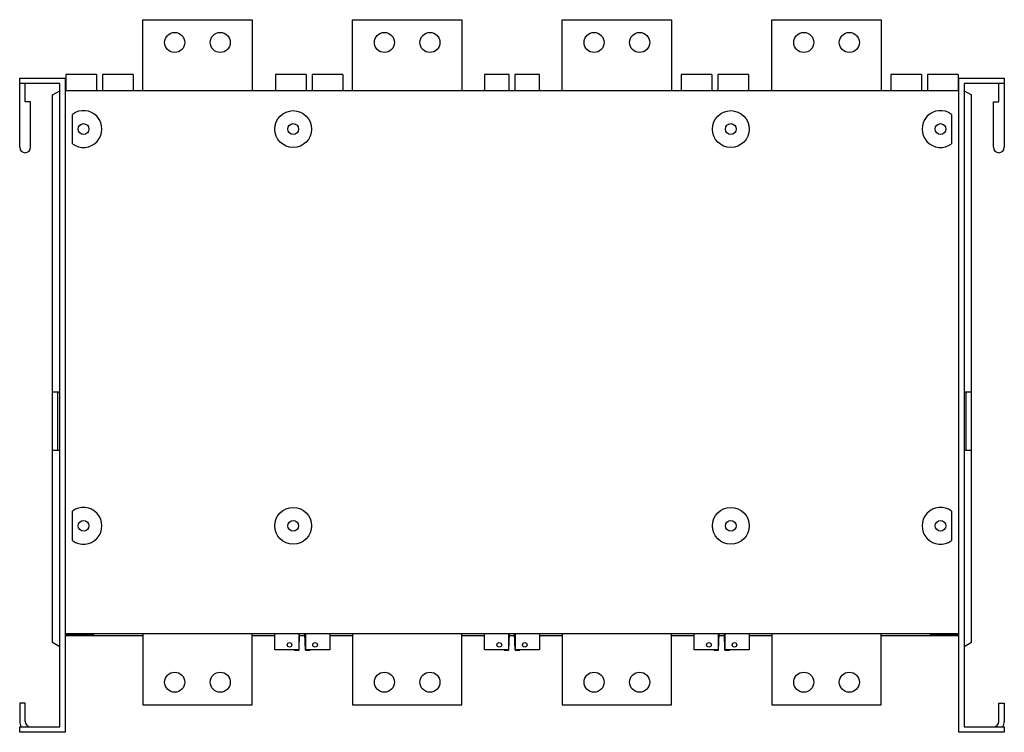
# Model space of a CAD drawing. Header units: millimetres. Extents: x 75 to 615, y 283 to 674.
import ezdxf

# ---------------------------------------------------------------- set-up
doc = ezdxf.new("R2010")
doc.units = ezdxf.units.MM
doc.header["$LTSCALE"] = 62.654466
doc.layers.add('00_COMPONENTS_1', color=7, linetype='CONTINUOUS')

msp = doc.modelspace()

# ---------------------------------------------------------------- linework, layer by layer
at = {"layer": '00_COMPONENTS_1', "color": 7, "linetype": 'Continuous'}
for p, q in [((142.02, 635.32), (142.02, 674.32)), ((142.02, 674.32), (202.02, 674.32)), ((202.02, 674.32), (202.02, 635.32)), ((257.02, 635.32), (257.02, 674.32)), ((257.02, 674.32), (317.02, 674.32)), ((317.02, 674.32), (317.02, 635.32)), ((372.02, 635.32), (372.02, 674.32)), ((372.02, 674.32), (432.02, 674.32)), ((432.02, 674.32), (432.02, 635.32)), ((487.02, 635.32), (487.02, 674.32)), ((487.02, 674.32), (547.02, 674.32)), ((547.02, 674.32), (547.02, 635.32)), ((99.77, 644.32), (99.77, 635.32)), ((116.67, 644.32), (99.77, 644.32)), ((116.67, 644.32), (116.67, 635.32)), ((119.87, 644.32), (119.87, 635.32)), ((136.77, 644.32), (119.87, 644.32)), ((136.77, 644.32), (136.77, 635.32)), ((214.77, 644.32), (214.77, 635.32)), ((231.67, 644.32), (214.77, 644.32)), ((231.67, 644.32), (231.67, 635.32)), ((234.87, 644.32), (234.87, 635.32)), ((251.77, 644.32), (234.87, 644.32)), ((251.77, 644.32), (251.77, 635.32)), ((329.52, 644.32), (329.52, 635.32)), ((343.02, 644.32), (329.52, 644.32)), ((343.02, 635.32), (343.02, 644.32)), ((346.02, 644.32), (346.02, 635.32)), ((359.52, 644.32), (346.02, 644.32)), ((359.52, 635.32), (359.52, 644.32)), ((437.27, 644.32), (437.27, 635.32)), ((454.17, 644.32), (437.27, 644.32)), ((454.17, 644.32), (454.17, 635.32)), ((457.37, 644.32), (457.37, 635.32)), ((474.27, 644.32), (457.37, 644.32)), ((474.27, 644.32), (474.27, 635.32)), ((569.17, 644.32), (552.27, 644.32)), ((552.27, 644.32), (552.27, 635.32)), ((569.17, 644.32), (569.17, 635.32)), ((589.27, 644.32), (572.37, 644.32)), ((572.37, 644.32), (572.37, 635.32)), ((589.27, 644.32), (589.27, 635.32)), ((74.52, 604.32), (74.52, 642.32)), ((74.52, 642.32), (99.52, 642.32)), ((96.52, 639.32), (74.52, 639.32)), ((77.52, 629.32), (77.52, 639.32)), ((96.52, 286.32), (96.52, 639.32)), ((99.52, 642.32), (99.52, 283.32)), ((589.52, 642.32), (614.52, 642.32)), ((589.52, 283.32), (589.52, 642.32)), ((614.52, 639.32), (592.52, 639.32)), ((592.52, 639.32), (592.52, 286.32)), ((611.52, 629.32), (611.52, 639.32)), ((614.52, 642.32), (614.52, 604.32)), ((92.52, 633.06), (96.52, 635.36)), ((92.52, 332.59), (92.52, 633.06)), ((589.52, 635.32), (99.52, 635.32)), ((592.52, 635.36), (596.52, 633.06)), ((596.52, 332.59), (596.52, 633.06)), ((80.52, 629.32), (77.52, 629.32)), ((80.52, 604.32), (80.52, 629.32)), ((608.52, 629.32), (611.52, 629.32)), ((608.52, 604.32), (608.52, 629.32)), ((103.41, 606.27), (103.41, 622.38)), ((585.62, 622.38), (585.62, 606.27)), ((96.52, 470.02), (92.52, 470.02)), ((95.52, 438.02), (95.52, 470.02)), ((596.52, 470.02), (592.52, 470.02)), ((593.52, 438.02), (593.52, 470.02)), ((96.52, 438.02), (92.52, 438.02)), ((596.52, 438.02), (592.52, 438.02)), ((103.41, 388.57), (103.41, 404.68)), ((585.62, 404.68), (585.62, 388.57)), ((99.52, 337.61), (589.52, 337.61)), ((99.52, 337.1), (115.3, 337.1)), ((142.02, 336.22), (99.52, 336.22)), ((115.3, 337.61), (115.3, 337.1)), ((142.02, 337.61), (142.02, 298.32)), ((202.02, 298.32), (202.02, 337.61)), ((214.36, 336.22), (202.02, 336.22)), ((214.36, 328.67), (214.36, 337.61)), ((227.67, 337.61), (227.67, 328.67)), ((227.74, 328.33), (228.06, 337.61)), ((231.02, 336.22), (228.02, 336.22)), ((231.29, 328.33), (230.97, 337.61)), ((231.36, 328.67), (231.36, 337.61)), ((244.67, 337.61), (244.67, 328.67)), ((257.02, 336.22), (244.67, 336.22)), ((257.02, 337.61), (257.02, 298.32)), ((317.02, 298.32), (317.02, 337.61)), ((329.36, 336.22), (317.02, 336.22)), ((329.36, 328.67), (329.36, 337.61)), ((342.67, 337.61), (342.67, 328.67)), ((342.74, 328.33), (343.06, 337.61)), ((346.02, 336.22), (343.02, 336.22)), ((346.29, 328.33), (345.97, 337.61)), ((346.36, 328.67), (346.36, 337.61)), ((359.67, 337.61), (359.67, 328.67)), ((372.02, 336.22), (359.67, 336.22)), ((372.02, 337.61), (372.02, 298.32)), ((432.02, 298.32), (432.02, 337.61)), ((444.36, 336.22), (432.02, 336.22)), ((444.36, 328.67), (444.36, 337.61)), ((457.67, 337.61), (457.67, 328.67)), ((457.74, 328.33), (458.06, 337.61)), ((461.02, 336.22), (458.02, 336.22)), ((461.29, 328.33), (460.97, 337.61)), ((461.36, 328.67), (461.36, 337.61)), ((474.67, 337.61), (474.67, 328.67)), ((487.02, 336.22), (474.67, 336.22)), ((487.02, 337.61), (487.02, 298.32)), ((547.02, 298.32), (547.02, 337.61)), ((589.52, 336.22), (547.02, 336.22)), ((573.73, 337.1), (573.73, 337.61)), ((573.73, 337.1), (589.52, 337.1)), ((96.52, 330.28), (92.52, 332.59)), ((596.52, 332.59), (592.52, 330.28)), ((227.67, 328.67), (214.36, 328.67)), ((225.28, 328.67), (225.29, 328.33)), ((225.29, 328.33), (227.74, 328.33)), ((231.29, 328.33), (233.74, 328.33)), ((244.67, 328.67), (231.36, 328.67)), ((233.74, 328.33), (233.75, 328.67)), ((342.67, 328.67), (329.36, 328.67)), ((340.28, 328.67), (340.29, 328.33)), ((340.29, 328.33), (342.74, 328.33)), ((346.29, 328.33), (348.74, 328.33)), ((359.67, 328.67), (346.36, 328.67)), ((348.74, 328.33), (348.75, 328.67)), ((457.67, 328.67), (444.36, 328.67)), ((455.28, 328.67), (455.29, 328.33)), ((455.29, 328.33), (457.74, 328.33)), ((461.29, 328.33), (463.74, 328.33)), ((474.67, 328.67), (461.36, 328.67)), ((463.74, 328.33), (463.75, 328.67)), ((74.52, 299.32), (74.52, 289.32)), ((77.52, 299.32), (74.52, 299.32)), ((77.52, 289.32), (77.52, 299.32)), ((142.02, 298.32), (202.02, 298.32)), ((257.02, 298.32), (317.02, 298.32)), ((372.02, 298.32), (432.02, 298.32)), ((487.02, 298.32), (547.02, 298.32)), ((611.52, 299.32), (614.52, 299.32)), ((611.52, 289.32), (611.52, 299.32)), ((614.52, 299.32), (614.52, 289.32)), ((74.52, 283.32), (74.52, 286.32)), ((74.52, 286.32), (96.52, 286.32)), ((592.52, 286.32), (614.52, 286.32)), ((614.52, 286.32), (614.52, 283.32)), ((99.52, 283.32), (74.52, 283.32)), ((614.52, 283.32), (589.52, 283.32))]:
    msp.add_line(p, q, dxfattribs=at)
for centre, radius in [((159.52, 661.82), 5.5), ((184.52, 661.82), 5.5), ((274.52, 661.82), 5.5), ((299.52, 661.82), 5.5), ((389.52, 661.82), 5.5), ((414.52, 661.82), 5.5), ((504.52, 661.82), 5.5), ((529.52, 661.82), 5.5), ((224.52, 614.32), 10.1), ((464.52, 614.32), 10.1), ((109.52, 614.32), 2.96), ((224.52, 614.32), 2.96), ((464.52, 614.32), 2.96), ((579.52, 614.32), 2.96), ((224.52, 396.62), 10.1), ((464.52, 396.62), 10.1), ((109.52, 396.62), 2.96), ((224.52, 396.62), 2.96), ((464.52, 396.62), 2.96), ((579.52, 396.62), 2.96), ((222.52, 331.32), 1.25), ((236.52, 331.32), 1.25), ((337.52, 331.32), 1.25), ((351.52, 331.32), 1.25), ((452.52, 331.32), 1.25), ((466.52, 331.32), 1.25), ((159.52, 310.82), 5.5), ((184.52, 310.82), 5.5), ((274.52, 310.82), 5.5), ((299.52, 310.82), 5.5), ((389.52, 310.82), 5.5), ((414.52, 310.82), 5.5), ((504.52, 310.82), 5.5), ((529.52, 310.82), 5.5)]:
    msp.add_circle(centre, radius, dxfattribs=at)
for centre, radius, start, end in [((109.52, 614.32), 10.1, 232.8326, 127.1674), ((579.52, 614.32), 10.1, 52.8326, 307.1674), ((77.52, 604.32), 3, 180, 360), ((611.52, 604.32), 3, 180, 360), ((109.52, 396.62), 10.1, 232.8326, 127.1674), ((579.52, 396.62), 10.1, 52.8326, 307.1674), ((80.52, 289.32), 6, 180, 210.5109), ((80.52, 289.32), 3, 180, 270), ((608.52, 289.32), 3, 270, 360), ((608.52, 289.32), 6, 329.4891, 360)]:
    msp.add_arc(centre, radius, start, end, dxfattribs=at)

doc.saveas('drawing.dxf')
